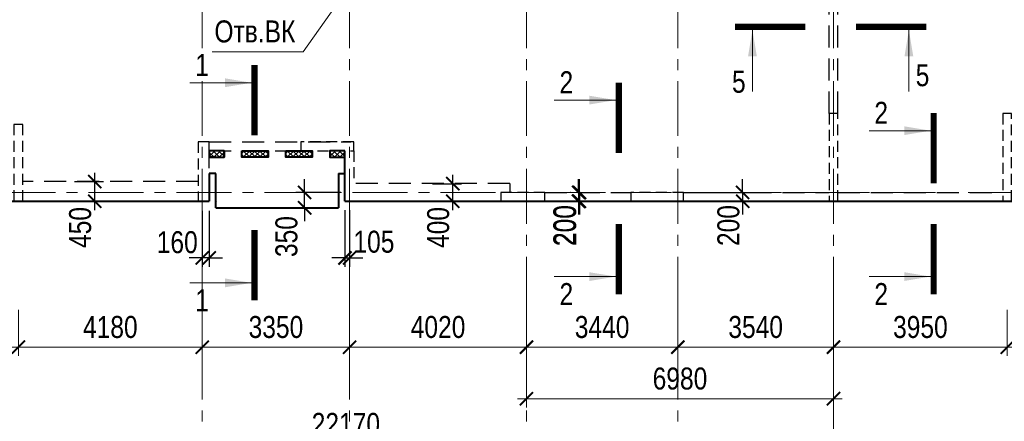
# Model space of a CAD drawing. Header units: inches. Extents: x -8638239 to -8523853, y 3840912 to 4564380.
# Tile 47 of 106: x -8598982 to -8576599, y 4199965 to 4209106. Entities that reach past the tile are written whole.
import ezdxf
from ezdxf.enums import TextEntityAlignment as Align

# ---------------------------------------------------------------- set-up
doc = ezdxf.new("R2010")
doc.units = ezdxf.units.IN
doc.header["$LTSCALE"] = 1000
doc.header["$MEASUREMENT"] = 0
doc.linetypes.add('CENTER', pattern=[2, 1.25, -0.25, 0.25, -0.25])
doc.linetypes.add('HIDDEN', pattern=[0.375, 0.25, -0.125])
for name, color, linetype, lineweight in [('СК-043-С-ПИЛОНЫ', 5, 'HIDDEN', 25), ('СК-050-П(литы перекрытия)', 3, 'Continuous', 40), ('СК-052-П-БАЛКИ', 1, 'HIDDEN', 30), ('СК-100-О(си)', 7, 'CENTER', 15), ('СК-110-О-РАЗМЕРЫ', 7, 'Continuous', 15), ('СК-300-Р(азмеры)', 7, 'Continuous', 20), ('СК-400-Т(екст)', 7, 'Continuous', 20), ('СК-451-2-Т-ОТВ ВК', 1, 'Continuous', 20), ('СК-500-С(ечения)', 5, 'Continuous', 40), ('СК-600-Ш(триховка)', 250, 'Continuous', 13)]:
    doc.layers.add(name, color=color, linetype=linetype, lineweight=lineweight)
doc.styles.add('ARIAL_annotative', font='arial.ttf', dxfattribs={"width": 0.8, "height": 2.5})
doc.styles.add('RUSS', font='arial.ttf', dxfattribs={"width": 0.8})
doc.dimstyles.new('100-200', dxfattribs={"dimscale": 0, "dimtxt": 500, "dimasz": 300, "dimexe": 200, "dimexo": 200, "dimgap": 200, "dimtad": 1, "dimdec": 0, "dimzin": 0, "dimdsep": 46, "dimtxsty": 'RUSS', "dimblk": 'ARCHTICK', "dimcen": 0.096, "dimdle": 200, "dimclrd": 7, "dimclre": 7, "dimclrt": 256, "dimadec": 0, "dimazin": 0, "dimtfac": 1, "dimtdec": 0, "dimtmove": 2, "dimatfit": 3, "dimldrblk": 'OBLIQUE', "dimfxl": 1, "dimtolj": 1, "dimtzin": 0, "dimarcsym": 0})

# ---------------------------------------------------------------- blocks, each defined once
blk = doc.blocks.new('_ArchTick')
at = {"color": 0, "linetype": 'ByBlock', "const_width": 0.15}
blk.add_lwpolyline([(-0.5, -0.5), (0.5, 0.5)], dxfattribs=at)
blk = doc.blocks.new('*D322')
at = {"layer": 'Defpoints', "color": 0, "transparency": 16777216}
for p in [(-43920, -2470), (-40280, -2470), (-40280, -3521)]:
    blk.add_point(p, dxfattribs=at)
at = {"layer": 'СК-110-О-РАЗМЕРЫ', "color": 7, "lineweight": -2, "transparency": 16777216}
for p, q in [((-43920, -2670), (-43920, -3721)), ((-40280, -2670), (-40280, -3721)), ((-44120, -3521), (-40080, -3521))]:
    blk.add_line(p, q, dxfattribs=at)
at = {"layer": 'СК-110-О-РАЗМЕРЫ', "color": 7, "lineweight": -2, "transparency": 16777216, "xscale": 300, "yscale": 300, "zscale": 300, "rotation": 180}
blk.add_blockref('_ArchTick', (-43920, -3521), dxfattribs=at)
at = {"layer": 'СК-110-О-РАЗМЕРЫ', "color": 7, "lineweight": -2, "transparency": 16777216, "xscale": 300, "yscale": 300, "zscale": 300}
blk.add_blockref('_ArchTick', (-40280, -3521), dxfattribs=at)
at = {"layer": 'СК-110-О-РАЗМЕРЫ', "transparency": 16777216, "insert": (-42100, -3065), "char_height": 500, "attachment_point": 5, "style": 'RUSS'}
blk.add_mtext('\\A1;3640', dxfattribs=at)
blk = doc.blocks.new('_Oblique')
at = {"color": 0, "linetype": 'ByBlock', "lineweight": -2}
blk.add_line((-0.5, -0.5), (0.5, 0.5), dxfattribs=at)
blk = doc.blocks.new('*D323')
at = {"layer": 'Defpoints', "color": 0, "transparency": 16777216}
for p in [(-40280, -2470), (-36100, -2470), (-40280, -3521)]:
    blk.add_point(p, dxfattribs=at)
at = {"layer": 'СК-110-О-РАЗМЕРЫ', "color": 7, "lineweight": -2, "transparency": 16777216}
for p, q in [((-40280, -2670), (-40280, -3721)), ((-36100, -2670), (-36100, -3721)), ((-35900, -3521), (-40480, -3521))]:
    blk.add_line(p, q, dxfattribs=at)
at = {"layer": 'СК-110-О-РАЗМЕРЫ', "color": 7, "lineweight": -2, "transparency": 16777216, "xscale": 300, "yscale": 300, "zscale": 300, "rotation": 180}
blk.add_blockref('_ArchTick', (-40280, -3521), dxfattribs=at)
at = {"layer": 'СК-110-О-РАЗМЕРЫ', "color": 7, "lineweight": -2, "transparency": 16777216, "xscale": 300, "yscale": 300, "zscale": 300}
blk.add_blockref('_ArchTick', (-36100, -3521), dxfattribs=at)
at = {"layer": 'СК-110-О-РАЗМЕРЫ', "transparency": 16777216, "insert": (-38190, -3065), "char_height": 500, "attachment_point": 5, "style": 'RUSS'}
blk.add_mtext('\\A1;4180', dxfattribs=at)
blk = doc.blocks.new('*D324')
at = {"layer": 'Defpoints', "color": 0, "transparency": 16777216}
for p in [(-36100, -2470), (-32750, -2470), (-32750, -3521)]:
    blk.add_point(p, dxfattribs=at)
at = {"layer": 'СК-110-О-РАЗМЕРЫ', "color": 7, "lineweight": -2, "transparency": 16777216}
for p, q in [((-36100, -2670), (-36100, -3721)), ((-32750, -2670), (-32750, -3721)), ((-36300, -3521), (-32550, -3521))]:
    blk.add_line(p, q, dxfattribs=at)
at = {"layer": 'СК-110-О-РАЗМЕРЫ', "color": 7, "lineweight": -2, "transparency": 16777216, "xscale": 300, "yscale": 300, "zscale": 300, "rotation": 180}
blk.add_blockref('_ArchTick', (-36100, -3521), dxfattribs=at)
at = {"layer": 'СК-110-О-РАЗМЕРЫ', "color": 7, "lineweight": -2, "transparency": 16777216, "xscale": 300, "yscale": 300, "zscale": 300}
blk.add_blockref('_ArchTick', (-32750, -3521), dxfattribs=at)
at = {"layer": 'СК-110-О-РАЗМЕРЫ', "transparency": 16777216, "insert": (-34425, -3065), "char_height": 500, "attachment_point": 5, "style": 'RUSS'}
blk.add_mtext('\\A1;3350', dxfattribs=at)
blk = doc.blocks.new('*D325')
at = {"layer": 'Defpoints', "color": 0, "transparency": 16777216}
for p in [(-32750, -2470), (-28730, -2470), (-32750, -3521)]:
    blk.add_point(p, dxfattribs=at)
at = {"layer": 'СК-110-О-РАЗМЕРЫ', "color": 7, "lineweight": -2, "transparency": 16777216}
for p, q in [((-32750, -2670), (-32750, -3721)), ((-28730, -2670), (-28730, -3721)), ((-28530, -3521), (-32950, -3521))]:
    blk.add_line(p, q, dxfattribs=at)
at = {"layer": 'СК-110-О-РАЗМЕРЫ', "color": 7, "lineweight": -2, "transparency": 16777216, "xscale": 300, "yscale": 300, "zscale": 300, "rotation": 180}
blk.add_blockref('_ArchTick', (-32750, -3521), dxfattribs=at)
at = {"layer": 'СК-110-О-РАЗМЕРЫ', "color": 7, "lineweight": -2, "transparency": 16777216, "xscale": 300, "yscale": 300, "zscale": 300}
blk.add_blockref('_ArchTick', (-28730, -3521), dxfattribs=at)
at = {"layer": 'СК-110-О-РАЗМЕРЫ', "transparency": 16777216, "insert": (-30740, -3065), "char_height": 500, "attachment_point": 5, "style": 'RUSS'}
blk.add_mtext('\\A1;4020', dxfattribs=at)
blk = doc.blocks.new('*D326')
at = {"layer": 'Defpoints', "color": 0, "transparency": 16777216}
for p in [(-28730, -2470), (-25290, -2470), (-25290, -3521)]:
    blk.add_point(p, dxfattribs=at)
at = {"layer": 'СК-110-О-РАЗМЕРЫ', "color": 7, "lineweight": -2, "transparency": 16777216}
for p, q in [((-28730, -2670), (-28730, -3721)), ((-25290, -2670), (-25290, -3721)), ((-28930, -3521), (-25090, -3521))]:
    blk.add_line(p, q, dxfattribs=at)
at = {"layer": 'СК-110-О-РАЗМЕРЫ', "color": 7, "lineweight": -2, "transparency": 16777216, "xscale": 300, "yscale": 300, "zscale": 300, "rotation": 180}
blk.add_blockref('_ArchTick', (-28730, -3521), dxfattribs=at)
at = {"layer": 'СК-110-О-РАЗМЕРЫ', "color": 7, "lineweight": -2, "transparency": 16777216, "xscale": 300, "yscale": 300, "zscale": 300}
blk.add_blockref('_ArchTick', (-25290, -3521), dxfattribs=at)
at = {"layer": 'СК-110-О-РАЗМЕРЫ', "transparency": 16777216, "insert": (-27010, -3065), "char_height": 500, "attachment_point": 5, "style": 'RUSS'}
blk.add_mtext('\\A1;3440', dxfattribs=at)
blk = doc.blocks.new('*D327')
at = {"layer": 'Defpoints', "color": 0, "transparency": 16777216}
for p in [(-25290, -2470), (-21750, -2470), (-25290, -3521)]:
    blk.add_point(p, dxfattribs=at)
at = {"layer": 'СК-110-О-РАЗМЕРЫ', "color": 7, "lineweight": -2, "transparency": 16777216}
for p, q in [((-25290, -2670), (-25290, -3721)), ((-21750, -2670), (-21750, -3721)), ((-21550, -3521), (-25490, -3521))]:
    blk.add_line(p, q, dxfattribs=at)
at = {"layer": 'СК-110-О-РАЗМЕРЫ', "color": 7, "lineweight": -2, "transparency": 16777216, "xscale": 300, "yscale": 300, "zscale": 300, "rotation": 180}
blk.add_blockref('_ArchTick', (-25290, -3521), dxfattribs=at)
at = {"layer": 'СК-110-О-РАЗМЕРЫ', "color": 7, "lineweight": -2, "transparency": 16777216, "xscale": 300, "yscale": 300, "zscale": 300}
blk.add_blockref('_ArchTick', (-21750, -3521), dxfattribs=at)
at = {"layer": 'СК-110-О-РАЗМЕРЫ', "transparency": 16777216, "insert": (-23520, -3065), "char_height": 500, "attachment_point": 5, "style": 'RUSS'}
blk.add_mtext('\\A1;3540', dxfattribs=at)
blk = doc.blocks.new('*D328')
at = {"layer": 'Defpoints', "color": 0, "transparency": 16777216}
for p in [(-28730, -2949), (-21750, -2949), (-21750, -4693)]:
    blk.add_point(p, dxfattribs=at)
at = {"layer": 'СК-300-Р(азмеры)', "color": 7, "lineweight": -2, "transparency": 16777216}
for p, q in [((-28730, -3149), (-28730, -4893)), ((-21750, -3149), (-21750, -4893)), ((-28930, -4693), (-21550, -4693))]:
    blk.add_line(p, q, dxfattribs=at)
at = {"layer": 'СК-300-Р(азмеры)', "color": 7, "lineweight": -2, "transparency": 16777216, "xscale": 300, "yscale": 300, "zscale": 300, "rotation": 180}
blk.add_blockref('_ArchTick', (-28730, -4693), dxfattribs=at)
at = {"layer": 'СК-300-Р(азмеры)', "color": 7, "lineweight": -2, "transparency": 16777216, "xscale": 300, "yscale": 300, "zscale": 300}
blk.add_blockref('_ArchTick', (-21750, -4693), dxfattribs=at)
at = {"layer": 'СК-300-Р(азмеры)', "transparency": 16777216, "insert": (-25240, -4238), "char_height": 500, "attachment_point": 5, "style": 'RUSS'}
blk.add_mtext('\\A1;6980', dxfattribs=at)
blk = doc.blocks.new('*D329')
at = {"layer": 'Defpoints', "color": 0, "transparency": 16777216}
for p in [(-21750, -2470), (-17800, -2470), (-17800, -3521)]:
    blk.add_point(p, dxfattribs=at)
at = {"layer": 'СК-110-О-РАЗМЕРЫ', "color": 7, "lineweight": -2, "transparency": 16777216}
for p, q in [((-21750, -2670), (-21750, -3721)), ((-17800, -2670), (-17800, -3721)), ((-21950, -3521), (-17600, -3521))]:
    blk.add_line(p, q, dxfattribs=at)
at = {"layer": 'СК-110-О-РАЗМЕРЫ', "color": 7, "lineweight": -2, "transparency": 16777216, "xscale": 300, "yscale": 300, "zscale": 300, "rotation": 180}
blk.add_blockref('_ArchTick', (-21750, -3521), dxfattribs=at)
at = {"layer": 'СК-110-О-РАЗМЕРЫ', "color": 7, "lineweight": -2, "transparency": 16777216, "xscale": 300, "yscale": 300, "zscale": 300}
blk.add_blockref('_ArchTick', (-17800, -3521), dxfattribs=at)
at = {"layer": 'СК-110-О-РАЗМЕРЫ', "transparency": 16777216, "insert": (-19775, -3065), "char_height": 500, "attachment_point": 5, "style": 'RUSS'}
blk.add_mtext('\\A1;3950', dxfattribs=at)
blk = doc.blocks.new('*D330')
at = {"layer": 'Defpoints', "color": 0, "transparency": 16777216}
for p in [(-17800, -2470), (-14000, -2470), (-17800, -3521)]:
    blk.add_point(p, dxfattribs=at)
at = {"layer": 'СК-110-О-РАЗМЕРЫ', "color": 7, "lineweight": -2, "transparency": 16777216}
for p, q in [((-17800, -2670), (-17800, -3721)), ((-14000, -2670), (-14000, -3721)), ((-13800, -3521), (-18000, -3521))]:
    blk.add_line(p, q, dxfattribs=at)
at = {"layer": 'СК-110-О-РАЗМЕРЫ', "color": 7, "lineweight": -2, "transparency": 16777216, "xscale": 300, "yscale": 300, "zscale": 300, "rotation": 180}
blk.add_blockref('_ArchTick', (-17800, -3521), dxfattribs=at)
at = {"layer": 'СК-110-О-РАЗМЕРЫ', "color": 7, "lineweight": -2, "transparency": 16777216, "xscale": 300, "yscale": 300, "zscale": 300}
blk.add_blockref('_ArchTick', (-14000, -3521), dxfattribs=at)
at = {"layer": 'СК-110-О-РАЗМЕРЫ', "transparency": 16777216, "insert": (-15900, -3065), "char_height": 500, "attachment_point": 5, "style": 'RUSS'}
blk.add_mtext('\\A1;3800', dxfattribs=at)
blk = doc.blocks.new('*D320')
at = {"layer": 'Defpoints', "color": 0, "transparency": 16777216}
for p in [(-43920, -3521), (-21750, -3521), (-21750, -5726)]:
    blk.add_point(p, dxfattribs=at)
at = {"layer": 'СК-110-О-РАЗМЕРЫ', "color": 7, "lineweight": -2, "transparency": 16777216}
for p, q in [((-43920, -3721), (-43920, -5926)), ((-21750, -3721), (-21750, -5926)), ((-44120, -5726), (-21550, -5726))]:
    blk.add_line(p, q, dxfattribs=at)
at = {"layer": 'СК-110-О-РАЗМЕРЫ', "color": 7, "lineweight": -2, "transparency": 16777216, "xscale": 300, "yscale": 300, "zscale": 300, "rotation": 180}
blk.add_blockref('_ArchTick', (-43920, -5726), dxfattribs=at)
at = {"layer": 'СК-110-О-РАЗМЕРЫ', "color": 7, "lineweight": -2, "transparency": 16777216, "xscale": 300, "yscale": 300, "zscale": 300}
blk.add_blockref('_ArchTick', (-21750, -5726), dxfattribs=at)
at = {"layer": 'СК-110-О-РАЗМЕРЫ', "transparency": 16777216, "insert": (-32835, -5271), "char_height": 500, "attachment_point": 5, "style": 'RUSS'}
blk.add_mtext('\\A1;22170', dxfattribs=at)
blk = doc.blocks.new('*D321')
at = {"layer": 'Defpoints', "color": 0, "transparency": 16777216}
for p in [(-21750, -3521), (1610, -3521), (-21750, -5726)]:
    blk.add_point(p, dxfattribs=at)
at = {"layer": 'СК-110-О-РАЗМЕРЫ', "color": 7, "lineweight": -2, "transparency": 16777216}
for p, q in [((-21750, -3721), (-21750, -5926)), ((1610, -3721), (1610, -5926)), ((1810, -5726), (-21950, -5726))]:
    blk.add_line(p, q, dxfattribs=at)
at = {"layer": 'СК-110-О-РАЗМЕРЫ', "color": 7, "lineweight": -2, "transparency": 16777216, "xscale": 300, "yscale": 300, "zscale": 300, "rotation": 180}
blk.add_blockref('_ArchTick', (-21750, -5726), dxfattribs=at)
at = {"layer": 'СК-110-О-РАЗМЕРЫ', "color": 7, "lineweight": -2, "transparency": 16777216, "xscale": 300, "yscale": 300, "zscale": 300}
blk.add_blockref('_ArchTick', (1610, -5726), dxfattribs=at)
at = {"layer": 'СК-110-О-РАЗМЕРЫ', "transparency": 16777216, "insert": (-10070, -5271), "char_height": 500, "attachment_point": 5, "style": 'RUSS'}
blk.add_mtext('\\A1;23360', dxfattribs=at)
blk = doc.blocks.new('Сечение')
at = {"layer": 'СК-500-С(ечения)', "linetype": 'Continuous', "lineweight": 15, "ltscale": 100}
blk.add_line((-200, -35), (-200, -735), dxfattribs=at)
at = {"layer": 'СК-500-С(ечения)', "linetype": 'Continuous', "ltscale": 100, "const_width": 70}
blk.add_lwpolyline([(-400, 0), (400, 0)], dxfattribs=at)
at = {"layer": 'СК-500-С(ечения)', "linetype": 'Continuous', "ltscale": 100}
blk.add_solid([(-200, -35), (-250, -335), (-150, -335)], dxfattribs=at)
blk = doc.blocks.new('*U212')
at = {"layer": 'СК-400-Т(екст)', "ltscale": 100, "yscale": 0.01, "zscale": 0.01, "rotation": 89.99999999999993}
for p, xscale in [((0, -4), -0.01), ((0, -16.6), 0.01)]:
    blk.add_blockref('Сечение', p, dxfattribs=dict(at, xscale=xscale))
at = {"layer": 'СК-500-С(ечения)', "color": 0, "ltscale": 100, "style": 'ARIAL_annotative', "width": 0.8}
blk.add_attdef('НОМЕР_СЕЧЕНИЯ_1_1(НОМЕР_ЛИСТА)', text='', height=2.5, rotation=180, dxfattribs=at).set_placement((6.74, -1.23), align=Align.RIGHT)
blk.add_attdef('НОМЕР_СЕЧЕНИЯ_2_1(НОМЕР_ЛИСТА)', text='', height=2.5, rotation=180, dxfattribs=at).set_placement((6.74, -18.64), align=Align.BOTTOM_LEFT)
blk = doc.blocks.new('*D90')
at = {"layer": 'Defpoints', "color": 0, "transparency": 16777216}
for p in [(-8597939, 4205424), (-8597276, 4205424), (-8597939, 4204974)]:
    blk.add_point(p, dxfattribs=at)
at = {"layer": 'СК-110-О-РАЗМЕРЫ', "color": 7, "lineweight": -2, "transparency": 16777216}
for p, q in [((-8597739, 4205424), (-8597076, 4205424)), ((-8597276, 4204774), (-8597276, 4205624)), ((-8597739, 4204974), (-8597076, 4204974))]:
    blk.add_line(p, q, dxfattribs=at)
at = {"layer": 'СК-110-О-РАЗМЕРЫ', "color": 7, "lineweight": -2, "transparency": 16777216, "xscale": 300, "yscale": 300, "zscale": 300}
for p, rotation in [((-8597276, 4205424), 90), ((-8597276, 4204974), 270)]:
    blk.add_blockref('_ArchTick', p, dxfattribs=dict(at, rotation=rotation))
at = {"layer": 'СК-110-О-РАЗМЕРЫ', "transparency": 16777216, "insert": (-8597606, 4204377), "char_height": 500, "attachment_point": 5, "rotation": 90, "style": 'RUSS'}
blk.add_mtext('\\A1;450', dxfattribs=at)
blk = doc.blocks.new('A$Cc2edbf5f_12эт')
at = {"layer": 'СК-043-С-ПИЛОНЫ'}
for points in [[(22070, 1800), (22070, -200), (22270, -200), (22270, 1800), (22070, 1800)], [(26020, 1800), (26020, -200), (26220, -200), (26220, 1800), (26020, 1800)], [(3541, 1550), (3541, -200), (3741, -200), (3741, 1550), (3541, 1550)], [(7730, 1150), (7730, -200), (7980, -200), (7980, 1150), (7730, 1150)]]:
    blk.add_lwpolyline(points, dxfattribs=at)
at = {"layer": 'СК-043-С-ПИЛОНЫ', "color": 12}
for points in [[(11265, 1150), (10065, 1150), (10065, 950), (11265, 950)], [(18760, 0), (17560, 0), (17560, -200), (18760, -200)]]:
    blk.add_lwpolyline(points, close=True, dxfattribs=at)
blk.add_lwpolyline([(15610, 0), (14610, 0), (14610, -200), (15610, -200), (15610, 0)], dxfattribs=at)
blk = doc.blocks.new('*U562')
at = {"layer": 'СК-400-Т(екст)', "ltscale": 100, "yscale": 0.01, "zscale": 0.01, "rotation": 89.99999999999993}
for p, xscale in [((0, -4), -0.01), ((0, -20.08), 0.01)]:
    blk.add_blockref('Сечение', p, dxfattribs=dict(at, xscale=xscale))
at = {"layer": 'СК-500-С(ечения)', "color": 0, "ltscale": 100, "style": 'ARIAL_annotative', "width": 0.8}
blk.add_attdef('НОМЕР_СЕЧЕНИЯ_1_1(НОМЕР_ЛИСТА)', text='', height=2.5, rotation=180, dxfattribs=at).set_placement((6.74, -1.23), align=Align.RIGHT)
blk.add_attdef('НОМЕР_СЕЧЕНИЯ_2_1(НОМЕР_ЛИСТА)', text='', height=2.5, rotation=180, dxfattribs=at).set_placement((6.74, -22.11), align=Align.BOTTOM_LEFT)
blk = doc.blocks.new('*D155')
at = {"layer": 'Defpoints', "color": 0, "transparency": 16777216}
for p in [(-8586257, 4204974), (-8586256, 4205174), (-8586256, 4204974)]:
    blk.add_point(p, dxfattribs=at)
at = {"layer": 'СК-110-О-РАЗМЕРЫ', "color": 7, "lineweight": -2, "transparency": 16777216}
for p, q in [((-8586257, 4205174), (-8586257, 4205474)), ((-8586456, 4205174), (-8586457, 4205174)), ((-8586456, 4204974), (-8586457, 4204974)), ((-8586257, 4205174), (-8586257, 4204974)), ((-8586257, 4204974), (-8586257, 4204674))]:
    blk.add_line(p, q, dxfattribs=at)
at = {"layer": 'СК-110-О-РАЗМЕРЫ', "color": 7, "lineweight": -2, "transparency": 16777216, "xscale": 300, "yscale": 300, "zscale": 300}
for p, rotation in [((-8586257, 4205174), 270), ((-8586257, 4204974), 90)]:
    blk.add_blockref('_ArchTick', p, dxfattribs=dict(at, rotation=rotation))
at = {"layer": 'СК-110-О-РАЗМЕРЫ', "transparency": 16777216, "insert": (-8586578, 4204421), "char_height": 500, "attachment_point": 5, "rotation": 90, "style": 'RUSS'}
blk.add_mtext('\\A1;200', dxfattribs=at)
blk = doc.blocks.new('*D165')
at = {"layer": 'Defpoints', "color": 0, "transparency": 16777216}
for p in [(-8589799, 4205374), (-8589136, 4205374), (-8589799, 4204974)]:
    blk.add_point(p, dxfattribs=at)
at = {"layer": 'СК-110-О-РАЗМЕРЫ', "color": 7, "lineweight": -2, "transparency": 16777216}
for p, q in [((-8589136, 4204774), (-8589136, 4205574)), ((-8589599, 4205374), (-8588936, 4205374)), ((-8589599, 4204974), (-8588936, 4204974))]:
    blk.add_line(p, q, dxfattribs=at)
at = {"layer": 'СК-110-О-РАЗМЕРЫ', "color": 7, "lineweight": -2, "transparency": 16777216, "xscale": 300, "yscale": 300, "zscale": 300}
for p, rotation in [((-8589136, 4205374), 90), ((-8589136, 4204974), 270)]:
    blk.add_blockref('_ArchTick', p, dxfattribs=dict(at, rotation=rotation))
at = {"layer": 'СК-110-О-РАЗМЕРЫ', "transparency": 16777216, "insert": (-8589466, 4204377), "char_height": 500, "attachment_point": 5, "rotation": 90, "style": 'RUSS'}
blk.add_mtext('\\A1;400', dxfattribs=at)
blk = doc.blocks.new('*U197')
at = {"layer": 'СК-400-Т(екст)', "ltscale": 100, "yscale": 0.01, "zscale": 0.01}
for p, xscale, rotation in [((0, -4), 0.01, 270.0000000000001), ((0, -17.78), -0.01, 270)]:
    blk.add_blockref('Сечение', p, dxfattribs=dict(at, xscale=xscale, rotation=rotation))
at = {"layer": 'СК-500-С(ечения)', "color": 0, "ltscale": 100, "style": 'ARIAL_annotative', "width": 0.8}
blk.add_attdef('НОМЕР_СЕЧЕНИЯ_1_1(НОМЕР_ЛИСТА)', text='', height=2.5, rotation=270, dxfattribs=at).set_placement((-6.74, -1.23), align=Align.RIGHT)
blk.add_attdef('НОМЕР_СЕЧЕНИЯ_2_1(НОМЕР_ЛИСТА)', text='', height=2.5, rotation=270, dxfattribs=at).set_placement((-7.48, -20.55), align=Align.BOTTOM_LEFT)
blk = doc.blocks.new('*U511')
at = {"layer": 'СК-400-Т(екст)', "ltscale": 100, "yscale": 0.01, "zscale": 0.01, "rotation": 89.99999999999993}
for p, xscale in [((0, -4), -0.01), ((0, -22.77), 0.01)]:
    blk.add_blockref('Сечение', p, dxfattribs=dict(at, xscale=xscale))
at = {"layer": 'СК-500-С(ечения)', "color": 0, "ltscale": 100, "style": 'ARIAL_annotative', "width": 0.8}
blk.add_attdef('НОМЕР_СЕЧЕНИЯ_1_1(НОМЕР_ЛИСТА)', text='', height=2.5, rotation=180, dxfattribs=at).set_placement((6.74, -1.23), align=Align.RIGHT)
blk.add_attdef('НОМЕР_СЕЧЕНИЯ_2_1(НОМЕР_ЛИСТА)', text='', height=2.5, rotation=180, dxfattribs=at).set_placement((6.74, -24.8), align=Align.BOTTOM_LEFT)
blk = doc.blocks.new('*D557')
at = {"layer": 'Defpoints', "color": 0, "transparency": 16777216}
for p in [(-8586277, 4204974), (-8586276, 4205174), (-8586276, 4204974)]:
    blk.add_point(p, dxfattribs=at)
at = {"layer": 'СК-110-О-РАЗМЕРЫ', "color": 7, "lineweight": -2, "transparency": 16777216}
for p, q in [((-8586277, 4205174), (-8586277, 4205474)), ((-8586476, 4205174), (-8586477, 4205174)), ((-8586476, 4204974), (-8586477, 4204974)), ((-8586277, 4205174), (-8586277, 4204974)), ((-8586277, 4204974), (-8586277, 4204674))]:
    blk.add_line(p, q, dxfattribs=at)
at = {"layer": 'СК-110-О-РАЗМЕРЫ', "color": 7, "lineweight": -2, "transparency": 16777216, "xscale": 300, "yscale": 300, "zscale": 300}
for p, rotation in [((-8586277, 4205174), 270), ((-8586277, 4204974), 90)]:
    blk.add_blockref('_ArchTick', p, dxfattribs=dict(at, rotation=rotation))
at = {"layer": 'СК-110-О-РАЗМЕРЫ', "transparency": 16777216, "insert": (-8586598, 4204421), "char_height": 500, "attachment_point": 5, "rotation": 90, "style": 'RUSS'}
blk.add_mtext('\\A1;200', dxfattribs=at)
blk = doc.blocks.new('*D558')
at = {"layer": 'Defpoints', "color": 0, "transparency": 16777216}
for p in [(-8583770, 4205174), (-8583770, 4204974), (-8582547, 4204974)]:
    blk.add_point(p, dxfattribs=at)
at = {"layer": 'СК-110-О-РАЗМЕРЫ', "color": 7, "lineweight": -2, "transparency": 16777216}
for p, q in [((-8582547, 4205174), (-8582547, 4205474)), ((-8583570, 4205174), (-8582347, 4205174)), ((-8583570, 4204974), (-8582347, 4204974)), ((-8582547, 4205174), (-8582547, 4204974)), ((-8582547, 4204974), (-8582547, 4204674))]:
    blk.add_line(p, q, dxfattribs=at)
at = {"layer": 'СК-110-О-РАЗМЕРЫ', "color": 7, "lineweight": -2, "transparency": 16777216, "xscale": 300, "yscale": 300, "zscale": 300}
for p, rotation in [((-8582547, 4205174), 270), ((-8582547, 4204974), 90)]:
    blk.add_blockref('_ArchTick', p, dxfattribs=dict(at, rotation=rotation))
at = {"layer": 'СК-110-О-РАЗМЕРЫ', "transparency": 16777216, "insert": (-8582869, 4204421), "char_height": 500, "attachment_point": 5, "rotation": 90, "style": 'RUSS'}
blk.add_mtext('\\A1;200', dxfattribs=at)
blk = doc.blocks.new('*D518')
at = {"layer": 'Defpoints', "color": 0, "transparency": 16777216}
for p in [(-8594832, 4204953), (-8594672, 4204953), (-8594832, 4203683)]:
    blk.add_point(p, dxfattribs=at)
at = {"layer": 'СК-110-О-РАЗМЕРЫ', "color": 7, "lineweight": -2, "transparency": 16777216}
for p, q in [((-8594832, 4204753), (-8594832, 4203483)), ((-8594672, 4204753), (-8594672, 4203483)), ((-8594832, 4203683), (-8595132, 4203683)), ((-8594672, 4203683), (-8594832, 4203683)), ((-8594672, 4203683), (-8594372, 4203683))]:
    blk.add_line(p, q, dxfattribs=at)
at = {"layer": 'СК-110-О-РАЗМЕРЫ', "color": 7, "lineweight": -2, "transparency": 16777216, "xscale": 300, "yscale": 300, "zscale": 300}
blk.add_blockref('_ArchTick', (-8594832, 4203683), dxfattribs=at)
at = {"layer": 'СК-110-О-РАЗМЕРЫ', "color": 7, "lineweight": -2, "transparency": 16777216, "xscale": 300, "yscale": 300, "zscale": 300, "rotation": 180}
blk.add_blockref('_ArchTick', (-8594672, 4203683), dxfattribs=at)
at = {"layer": 'СК-110-О-РАЗМЕРЫ', "transparency": 16777216, "insert": (-8595400, 4204039), "char_height": 500, "attachment_point": 5, "style": 'RUSS'}
blk.add_mtext('\\A1;160', dxfattribs=at)
blk = doc.blocks.new('*D519')
at = {"layer": 'Defpoints', "color": 0, "transparency": 16777216}
for p in [(-8592504, 4205174), (-8591482, 4205174), (-8591737, 4204824)]:
    blk.add_point(p, dxfattribs=at)
at = {"layer": 'СК-110-О-РАЗМЕРЫ', "color": 7, "lineweight": -2, "transparency": 16777216}
for p, q in [((-8592504, 4205174), (-8592504, 4205474)), ((-8591682, 4205174), (-8592704, 4205174)), ((-8592504, 4204824), (-8592504, 4205174)), ((-8591937, 4204824), (-8592704, 4204824)), ((-8592504, 4204824), (-8592504, 4204524))]:
    blk.add_line(p, q, dxfattribs=at)
at = {"layer": 'СК-110-О-РАЗМЕРЫ', "color": 7, "lineweight": -2, "transparency": 16777216, "xscale": 300, "yscale": 300, "zscale": 300}
for p, rotation in [((-8592504, 4205174), 270), ((-8592504, 4204824), 90)]:
    blk.add_blockref('_ArchTick', p, dxfattribs=dict(at, rotation=rotation))
at = {"layer": 'СК-110-О-РАЗМЕРЫ', "transparency": 16777216, "insert": (-8592916, 4204170), "char_height": 500, "attachment_point": 5, "rotation": 90, "style": 'RUSS'}
blk.add_mtext('\\A1;350', dxfattribs=at)
blk = doc.blocks.new('*D561')
at = {"layer": 'Defpoints', "color": 0, "transparency": 16777216}
for p in [(-8591587, 4204974), (-8591482, 4204974), (-8591482, 4203683)]:
    blk.add_point(p, dxfattribs=at)
at = {"layer": 'СК-110-О-РАЗМЕРЫ', "color": 7, "lineweight": -2, "transparency": 16777216}
for p, q in [((-8591587, 4204774), (-8591587, 4203483)), ((-8591482, 4204774), (-8591482, 4203483)), ((-8591587, 4203683), (-8591887, 4203683)), ((-8591587, 4203683), (-8591482, 4203683)), ((-8591482, 4203683), (-8591182, 4203683))]:
    blk.add_line(p, q, dxfattribs=at)
at = {"layer": 'СК-110-О-РАЗМЕРЫ', "color": 7, "lineweight": -2, "transparency": 16777216, "xscale": 300, "yscale": 300, "zscale": 300}
blk.add_blockref('_ArchTick', (-8591587, 4203683), dxfattribs=at)
at = {"layer": 'СК-110-О-РАЗМЕРЫ', "color": 7, "lineweight": -2, "transparency": 16777216, "xscale": 300, "yscale": 300, "zscale": 300, "rotation": 180}
blk.add_blockref('_ArchTick', (-8591482, 4203683), dxfattribs=at)
at = {"layer": 'СК-110-О-РАЗМЕРЫ', "transparency": 16777216, "insert": (-8590929, 4204050), "char_height": 500, "attachment_point": 5, "style": 'RUSS'}
blk.add_mtext('\\A1;105', dxfattribs=at)
blk = doc.blocks.new('оси')
at = {"layer": 'СК-100-О(си)'}
for p, q in [((-36100.2, 18534.9), (-36100.2, -7257.5)), ((-32750.1, 18534.9), (-32750.1, -7257.5)), ((-28729.8, 18534.9), (-28729.8, -7257.5)), ((-25290.2, 18534.9), (-25290.2, -7257.5)), ((-21750, 18534.9), (-21750, -7257.5)), ((-46685.3, 0), (5846.2, 0))]:
    blk.add_line(p, q, dxfattribs=at)
at = {"layer": 'СК-110-О-РАЗМЕРЫ'}
for base, p1, p2, picture, middle in [((-40280.2, -3520.6), (-43920.2, -2469.7), (-40280.2, -2469.7), '*D322', (-42100.2, -3065.1)), ((-32750.1, -3520.6), (-36100.2, -2469.7), (-32750.1, -2469.7), '*D324', (-34425.2, -3065.1)), ((-25290.2, -3520.6), (-28729.8, -2469.7), (-25290.2, -2469.7), '*D326', (-27010, -3065.1)), ((-17800, -3520.6), (-21750, -2469.7), (-17800, -2469.7), '*D329', (-19775, -3065.1)), ((-21750, -5726.1), (-43920.2, -3520.6), (-21750, -3520.6), '*D320', (-32835.1, -5270.8))]:
    dim = blk.add_linear_dim(base=base, p1=p1, p2=p2, dimstyle='100-200', override={"dimscale": 1}, dxfattribs=at)
    dim.commit()
    dim.dimension.update_dxf_attribs({"geometry": picture, "text_midpoint": middle})
for base, p1, p2, picture, middle in [((-40280.2, -3520.6), (-36100.2, -2469.7), (-40280.2, -2469.7), '*D323', (-38190.2, -3065.3)), ((-32750.1, -3520.6), (-28729.8, -2469.7), (-32750.1, -2469.7), '*D325', (-30740, -3065.3)), ((-25290.2, -3520.6), (-21750, -2469.7), (-25290.2, -2469.7), '*D327', (-23520.1, -3065.1)), ((-17800, -3520.6), (-14000, -2469.7), (-17800, -2469.7), '*D330', (-15900, -3065.1)), ((-21750, -5726.1), (1610, -3520.6), (-21750, -3520.6), '*D321', (-10070, -5270.7))]:
    dim = blk.add_linear_dim(base=base, p1=p1, p2=p2, angle=180, dimstyle='100-200', override={"dimscale": 1}, dxfattribs=at)
    dim.commit()
    dim.dimension.update_dxf_attribs({"geometry": picture, "text_midpoint": middle})
at = {"layer": 'СК-300-Р(азмеры)'}
dim = blk.add_linear_dim(base=(-21750, -4693), p1=(-28729.8, -2949.5), p2=(-21750, -2949.5), dimstyle='100-200', override={"dimscale": 1}, dxfattribs=at)
dim.commit()
dim.dimension.update_dxf_attribs({"geometry": '*D328', "text_midpoint": (-25239.9, -4237.7)})
blk = doc.blocks.new('A$C858fb3ef')
at = {"layer": 'СК-300-Р(азмеры)'}
blk.add_blockref('оси', (0, 0), dxfattribs=at)
blk = doc.blocks.new('A$C573b34c5')
blk.add_blockref('A$C858fb3ef', (0, 0))

msp = doc.modelspace()

# ---------------------------------------------------------------- hatches: boundary and pattern name
at = {"layer": 'СК-600-Ш(триховка)'}
h = msp.add_hatch(dxfattribs=at)
h.set_pattern_fill('ANSI37', color=256, scale=700)
h.set_pattern_definition([(45, (-8605392.24, 4205174.175), (-61.87184, 61.87184), []), (135, (-8605392.24, 4205174.175), (-61.87184, -61.87184), [])])
h.paths.add_polyline_path([(-8594327.2, 4206124.2), (-8594672.2, 4206124.2), (-8594672.2, 4205974.2), (-8594327.2, 4205974.2)])
h = msp.add_hatch(dxfattribs=at)
h.set_pattern_fill('ANSI37', color=256, scale=700)
h.set_pattern_definition([(45, (-940, -333733.79), (-61.87184335, 61.87184335), []), (135, (-940, -333733.79), (-61.87184335, -61.87184335), [])])
h.paths.add_polyline_path([(-8593914.4, 4206124.1), (-8593332, 4206124), (-8593332, 4205974.1), (-8593914.4, 4205974.1)])
h = msp.add_hatch(dxfattribs=at)
h.set_pattern_fill('ANSI37', color=256, scale=700)
h.set_pattern_definition([(45, (60, -333733.79), (-61.87184335, 61.87184335), []), (135, (60, -333733.79), (-61.87184335, -61.87184335), [])])
h.paths.add_polyline_path([(-8592914.4, 4206124.1), (-8592332, 4206124), (-8592332, 4205974.1), (-8592914.4, 4205974.1)])
h = msp.add_hatch(dxfattribs=at)
h.set_pattern_fill('ANSI37', color=256, scale=700)
h.set_pattern_definition([(45, (-8602652.07, 4205174.18), (-61.87184, 61.87184), []), (135, (-8602652.07, 4205174.18), (-61.87184, -61.87184), [])])
h.paths.add_polyline_path([(-8591587, 4206124.2), (-8591932, 4206124.2), (-8591932, 4205974.2), (-8591587, 4205974.2)])

# ---------------------------------------------------------------- linework, layer by layer
at = {"layer": 'СК-050-П(литы перекрытия)'}
for p, q in [((-8594332, 4206124.2), (-8594332, 4205974.2)), ((-8591587, 4204974.3), (-8591587, 4206124.4)), ((-8594522.1, 4205974.2), (-8594672.2, 4205974.2)), ((-8594522.1, 4205974.2), (-8594332, 4205974.2)), ((-8594522.1, 4205601.8), (-8594672.2, 4205601.8)), ((-8594672.2, 4205601.8), (-8594672.2, 4204974.4)), ((-8594672.2, 4205529), (-8594672.2, 4205224.8)), ((-8594522.1, 4204824.4), (-8594522.1, 4205601.8)), ((-8591737, 4205601.8), (-8591587, 4205601.8)), ((-8591737, 4205601.8), (-8591737, 4204824.4)), ((-8602652.1, 4204974.3), (-8594672.2, 4204974.4)), ((-8591587, 4204974.3), (-8572582, 4204974.5)), ((-8594522.1, 4204824.4), (-8591737, 4204824.4))]:
    msp.add_line(p, q, dxfattribs=at)
for points in [[(-8594672.2, 4205974.2), (-8594332, 4205974.2), (-8594332, 4206124.4), (-8594672.2, 4206124.4)], [(-8593932, 4206124.1), (-8593332, 4206124.1), (-8593332, 4205974.1), (-8593932, 4205974.1)], [(-8592932, 4206124.1), (-8592332, 4206124.1), (-8592332, 4205974.1), (-8592932, 4205974.1)], [(-8591587, 4206124.4), (-8591932, 4206124.4), (-8591932, 4205974.2), (-8591587, 4205974.2)]]:
    msp.add_lwpolyline(points, close=True, dxfattribs=at)
msp.add_arc((-8594518.4, 4204954.2), 0.5, 0, 90, dxfattribs=at)
at = {"layer": 'СК-052-П-БАЛКИ', "ltscale": 2}
for p, q in [((-8580582, 4206974.3), (-8580582, 4210159.6)), ((-8580382, 4206974.3), (-8580382, 4210159.6)), ((-8594672.2, 4206324.2), (-8591452.1, 4206324.4)), ((-8594672.2, 4206124.2), (-8592522.3, 4206124.2)), ((-8594922.2, 4205424.5), (-8598911.3, 4205424.5)), ((-8594672.2, 4205374.5), (-8594672.2, 4205374.5)), ((-8587842.3, 4205374.5), (-8591387, 4205374.5)), ((-8587842.3, 4205374.5), (-8587842.2, 4205174.1)), ((-8587042, 4205174.4), (-8585092.1, 4205174.4)), ((-8583892.1, 4205174.4), (-8580581.9, 4205174.4)), ((-8580381.9, 4205174.4), (-8576631.9, 4205174.5))]:
    msp.add_line(p, q, dxfattribs=at)
at = {"layer": 'СК-052-П-БАЛКИ'}
msp.add_line((-8591387, 4206124.4), (-8591387, 4205374.5), dxfattribs=at)
at = {"layer": 'СК-451-2-Т-ОТВ ВК', "lineweight": 15}
for p, q in [((-8592541.3, 4208376.5), (-8591611.9, 4209686.6)), ((-8594606.9, 4208376.5), (-8592541.3, 4208376.5))]:
    msp.add_line(p, q, dxfattribs=at)

# ---------------------------------------------------------------- block references
at = {"layer": 'СК-050-П(литы перекрытия)'}
msp.add_blockref('A$Cc2edbf5f_12эт', (-8602652.1, 4205174.2), dxfattribs=at)
at = {"layer": 'СК-300-Р(азмеры)'}
msp.add_blockref('A$C573b34c5', (-8558731.8, 4205174.2), dxfattribs=at)
at = {"layer": 'СК-500-С(ечения)'}
ref = msp.add_blockref('*U197', (-8578368.5, 4208941.7), dxfattribs=dict(at, xscale=-200, yscale=200, zscale=200, rotation=270.0000614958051))
ref.add_attrib('НОМЕР_СЕЧЕНИЯ_2_1(НОМЕР_ЛИСТА)', '5', dxfattribs={"color": 0, "ltscale": 100, "height": 500, "style": 'ARIAL_annotative', "width": 0.8}).set_placement((-8582478.7, 4207943.7), align=Align.TOP_RIGHT)
ref.add_attrib('НОМЕР_СЕЧЕНИЯ_1_1(НОМЕР_ЛИСТА)', '5', dxfattribs={"color": 0, "ltscale": 100, "height": 500, "style": 'ARIAL_annotative', "width": 0.8}).set_placement((-8578613.7, 4208091.8), align=Align.TOP_LEFT)
ref = msp.add_blockref('*U511', (-8593642.3, 4202717.1), dxfattribs=dict(at, xscale=200, yscale=200, zscale=200, rotation=180))
ref.add_attrib('НОМЕР_СЕЧЕНИЯ_2_1(НОМЕР_ЛИСТА)', '1', dxfattribs={"color": 0, "ltscale": 100, "height": 500, "rotation": 360, "style": 'ARIAL_annotative', "width": 0.8}).set_placement((-8594990.3, 4207676.9), align=Align.BOTTOM_LEFT)
ref.add_attrib('НОМЕР_СЕЧЕНИЯ_1_1(НОМЕР_ЛИСТА)', '1', dxfattribs={"color": 0, "ltscale": 100, "height": 500, "rotation": 360, "style": 'ARIAL_annotative', "width": 0.8}).set_placement((-8594679.5, 4202469.2), align=Align.RIGHT)
ref = msp.add_blockref('*U562', (-8585362.4, 4202859.4), dxfattribs=dict(at, xscale=200, yscale=200, zscale=200, rotation=180))
ref.add_attrib('НОМЕР_СЕЧЕНИЯ_2_1(НОМЕР_ЛИСТА)', '2', dxfattribs={"color": 0, "ltscale": 100, "height": 500, "rotation": 360, "style": 'ARIAL_annotative', "width": 0.8}).set_placement((-8586710.3, 4207282.2), align=Align.BOTTOM_LEFT)
ref.add_attrib('НОМЕР_СЕЧЕНИЯ_1_1(НОМЕР_ЛИСТА)', '2', dxfattribs={"color": 0, "ltscale": 100, "height": 500, "rotation": 360, "style": 'ARIAL_annotative', "width": 0.8}).set_placement((-8586399.5, 4202611.5), align=Align.RIGHT)
ref = msp.add_blockref('*U212', (-8578204.7, 4202859.4), dxfattribs=dict(at, xscale=200, yscale=200, zscale=200, rotation=180))
ref.add_attrib('НОМЕР_СЕЧЕНИЯ_2_1(НОМЕР_ЛИСТА)', '2', dxfattribs={"color": 0, "ltscale": 100, "height": 500, "rotation": 360, "style": 'ARIAL_annotative', "width": 0.8}).set_placement((-8579552.7, 4206587), align=Align.BOTTOM_LEFT)
ref.add_attrib('НОМЕР_СЕЧЕНИЯ_1_1(НОМЕР_ЛИСТА)', '2', dxfattribs={"color": 0, "ltscale": 100, "height": 500, "rotation": 360, "style": 'ARIAL_annotative', "width": 0.8}).set_placement((-8579241.9, 4202611.5), align=Align.RIGHT)

# ---------------------------------------------------------------- texts
at = {"layer": 'СК-451-2-Т-ОТВ ВК', "lineweight": 15, "style": 'RUSS', "width": 0.8}
msp.add_text('Отв.ВК', height=500, dxfattribs=at).set_placement((-8594555.1, 4208589.2))

# ---------------------------------------------------------------- dimensions: what is measured, and where the dimension line sits
at = {"layer": 'СК-110-О-РАЗМЕРЫ'}
for base, p1, p2, picture, middle in [((-8597275.6, 4205424.2), (-8597939.1, 4204974.4), (-8597939.1, 4205424.2), '*D90', (-8597605.7, 4204376.7)), ((-8592504.3, 4205174.2), (-8591737, 4204824.4), (-8591482, 4205174.2), '*D519', (-8592916, 4204169.8)), ((-8589135.7, 4205374.5), (-8589799.2, 4204974.4), (-8589799.2, 4205374.5), '*D165', (-8589465.8, 4204376.7)), ((-8586276.8, 4204974.3), (-8586275.6, 4205174.3), (-8586275.6, 4204974.3), '*D557', (-8586598, 4204420.7)), ((-8586256.8, 4204974.4), (-8586255.6, 4205174.4), (-8586255.6, 4204974.4), '*D155', (-8586578, 4204420.8)), ((-8582547.3, 4204974.4), (-8583770, 4205174.4), (-8583770, 4204974.4), '*D558', (-8582868.5, 4204420.8))]:
    dim = msp.add_linear_dim(base=base, p1=p1, p2=p2, angle=90, dimstyle='100-200', override={"dimscale": 1}, dxfattribs=at)
    dim.commit()
    dim.dimension.update_dxf_attribs({"geometry": picture, "text_midpoint": middle, "dimtype": 160})
for base, p1, p2, picture, middle in [((-8591482, 4203683.1), (-8591587, 4204974.3), (-8591482, 4204974.3), '*D561', (-8590928.9, 4204050.4)), ((-8594832.1, 4203683.1), (-8594672.2, 4204953), (-8594832.1, 4204953), '*D518', (-8595400.2, 4204038.8))]:
    dim = msp.add_linear_dim(base=base, p1=p1, p2=p2, dimstyle='100-200', override={"dimscale": 1}, dxfattribs=at)
    dim.commit()
    dim.dimension.update_dxf_attribs({"geometry": picture, "text_midpoint": middle, "dimtype": 160})

doc.saveas('drawing.dxf')
